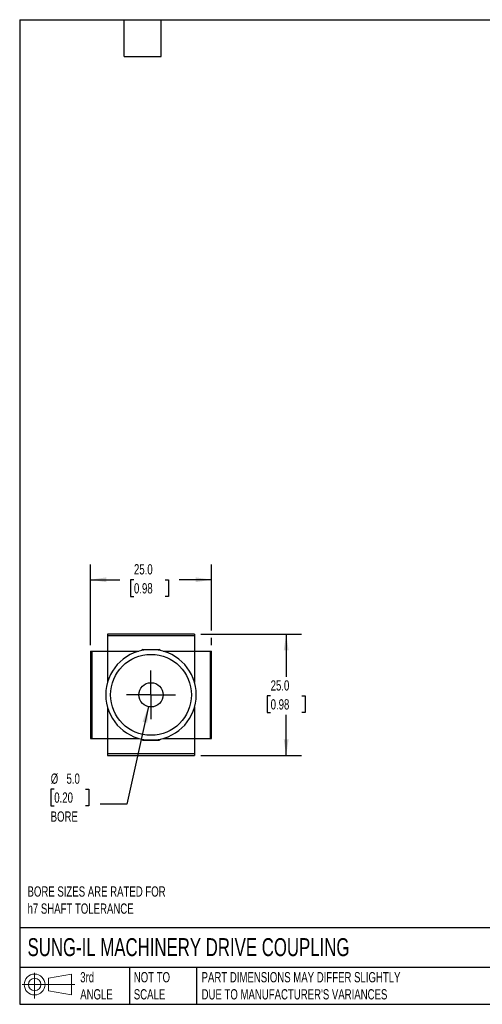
# Model space of a CAD drawing. Header units: millimetres. Extents: x 6 to 273, y 6 to 210.
# Tile 1 of 3: x 6 to 102, y 6 to 210. Entities that reach past the tile are written whole.
import ezdxf

# ---------------------------------------------------------------- set-up
doc = ezdxf.new("R2010")
doc.units = ezdxf.units.MM
doc.linetypes.add('SLD-Center', pattern=[19.05, 15.24, -1.27, 1.27, -1.27])
doc.linetypes.add('SLD-Solid', pattern=[0])
doc.layers.add('CENTER', color=40, linetype='SLD-Center')
doc.layers.add('SLD-DEFPOINTS', color=7, linetype='Continuous')
doc.layers.add('DIMENSIONS', color=140, linetype='SLD-Solid', lineweight=25)
doc.layers.add('TEXT', color=140, linetype='SLD-Solid', lineweight=25)
doc.styles.add('SLDTEXTSTYLE0', font='TXT', dxfattribs={"width": 0.7})
doc.dimstyles.new('SLDDIMSTYLE2', dxfattribs={"dimtxt": 2.158008, "dimasz": 3.302, "dimexe": 0, "dimexo": 0.0625, "dimgap": 0.539502, "dimtad": 0, "dimtih": 1, "dimtoh": 1, "dimdec": 1, "dimrnd": 1e-09, "dimzin": 4, "dimdsep": 46, "dimtxsty": 'SLDTEXTSTYLE0', "dimsah": 1, "dimcen": 0, "dimadec": 0, "dimazin": 1, "dimtfac": 1, "dimtdec": 1, "dimtofl": 0, "dimtmove": 0, "dimatfit": 3, "dimfxl": 0, "dimfrac": 2, "dimtolj": 1, "dimtzin": 12, "dimarcsym": 0})
doc.dimstyles.new('SLDDIMSTYLE4', dxfattribs={"dimtxt": 2.158008, "dimasz": 3.302, "dimexe": 0, "dimexo": 0.0625, "dimgap": 0.539502, "dimtad": 0, "dimtih": 1, "dimtoh": 1, "dimdec": 1, "dimrnd": 1e-09, "dimzin": 4, "dimdsep": 46, "dimtxsty": 'SLDTEXTSTYLE0', "dimsah": 1, "dimcen": 0.09, "dimadec": 0, "dimazin": 1, "dimtfac": 1, "dimtdec": 1, "dimtofl": 0, "dimtmove": 0, "dimatfit": 3, "dimfxl": 0, "dimfrac": 2, "dimtolj": 1, "dimtzin": 12, "dimarcsym": 0})

# ---------------------------------------------------------------- blocks, each defined once
blk = doc.blocks.new('Block11')
at = {"color": 7, "linetype": 'SLD-Solid', "lineweight": 18}
for p, q in [((2.59, 5.31), (2.59, 0)), ((5.48, 4.17), (10.18, 5.03)), ((5.48, 1.6), (5.48, 4.17)), ((10.18, 5.03), (10.18, 0.73)), ((0, 2.88), (10.87, 2.88)), ((5.48, 1.6), (10.18, 0.73))]:
    blk.add_line(p, q, dxfattribs=at)
for radius in [2.15, 1.29]:
    blk.add_circle((2.59, 2.88), radius, dxfattribs=at)
blk = doc.blocks.new('Block12')
at = {"layer": 'SLD-DEFPOINTS'}
blk.add_blockref('Block11', (0, 0), dxfattribs=at)
blk = doc.blocks.new('_D_9')
at = {"layer": 'DIMENSIONS'}
for p, q in [((43.73, 82.72), (64.55, 82.72)), ((61.38, 82.72), (61.38, 73.93)), ((58.17, 70.01), (57.44, 70.01)), ((57.44, 70.01), (57.44, 66.58)), ((64.58, 70.01), (65.31, 70.01)), ((65.31, 70.01), (65.31, 66.58)), ((57.44, 66.58), (58.17, 66.58)), ((61.38, 57.72), (61.38, 66.1)), ((65.31, 66.58), (64.58, 66.58)), ((43.73, 57.72), (64.55, 57.72))]:
    blk.add_line(p, q, dxfattribs=at)
for points in [[(61.38, 82.72), (60.87, 79.42), (61.88, 79.42)], [(61.38, 57.72), (61.88, 61.02), (60.87, 61.02)]]:
    blk.add_solid(points, dxfattribs=at)
at = {"layer": 'DIMENSIONS', "char_height": 2.117, "attachment_point": 1, "style": 'SLDTEXTSTYLE0'}
for s, insert in [('25.0', (58.17, 73.22)), ('0.98', (58.17, 69.31))]:
    blk.add_mtext(s, dxfattribs=dict(at, insert=insert))
blk = doc.blocks.new('_D_10')
at = {"layer": 'DIMENSIONS'}
for p, q in [((20.96, 80.49), (20.96, 97.14)), ((45.96, 83.48), (45.96, 97.14)), ((20.96, 93.97), (27.03, 93.97)), ((29.95, 93.97), (29.23, 93.97)), ((29.23, 93.97), (29.23, 90.54)), ((36.36, 93.97), (37.09, 93.97)), ((37.09, 93.97), (37.09, 90.54)), ((45.96, 93.97), (39.29, 93.97)), ((29.23, 90.54), (29.95, 90.54)), ((37.09, 90.54), (36.36, 90.54)), ((45.96, 80.49), (45.96, 81.96))]:
    blk.add_line(p, q, dxfattribs=at)
for points in [[(20.96, 93.97), (24.26, 93.46), (24.26, 94.47)], [(45.96, 93.97), (42.66, 94.47), (42.66, 93.46)]]:
    blk.add_solid(points, dxfattribs=at)
at = {"layer": 'DIMENSIONS', "char_height": 2.117, "attachment_point": 1, "style": 'SLDTEXTSTYLE0'}
for s, insert in [('25.0', (29.95, 97.18)), ('0.98', (29.95, 93.26))]:
    blk.add_mtext(s, dxfattribs=dict(at, insert=insert))
blk = doc.blocks.new('_D_11')
at = {"layer": 'DIMENSIONS'}
for p, q in [((32.92, 67.78), (28.5, 47.64)), ((13.49, 50.77), (12.77, 50.77)), ((12.77, 50.77), (12.77, 47.34)), ((19.91, 50.77), (20.63, 50.77)), ((20.63, 50.77), (20.63, 47.34)), ((12.77, 47.34), (13.49, 47.34)), ((20.63, 47.34), (19.91, 47.34)), ((28.5, 47.64), (22.94, 47.64))]:
    blk.add_line(p, q, dxfattribs=at)
blk.add_solid([(32.92, 67.78), (31.72, 64.66), (32.71, 64.44)], dxfattribs=at)
at = {"layer": 'DIMENSIONS', "char_height": 2.117, "attachment_point": 1, "style": 'SLDTEXTSTYLE0'}
for s, insert in [('%%c', (12.76, 53.98)), ('5.0', (16.02, 53.98)), ('0.20', (13.49, 50.07)), ('BORE', (12.75, 46.16))]:
    blk.add_mtext(s, dxfattribs=dict(at, insert=insert))
blk = doc.blocks.new('SW_CENTERMARKSYMBOL_3')
at = {"layer": 'CENTER', "color": 0}
for p, q in [((0, 2.54), (0, 5.04)), ((0, 0), (0, 2.54)), ((-2.54, 0), (-5.04, 0)), ((0, 0), (-2.54, 0)), ((0, 0), (0, -2.54)), ((0, 0), (2.54, 0)), ((2.54, 0), (5.04, 0)), ((0, -2.54), (0, -5.04))]:
    blk.add_line(p, q, dxfattribs=at)

msp = doc.modelspace()

# ---------------------------------------------------------------- linework, layer by layer
for p, q in [((42.46, 82.72), (24.46, 82.72)), ((24.46, 82.72), (24.46, 82.41)), ((42.46, 82.41), (24.46, 82.41)), ((24.46, 82.41), (24.46, 79.22)), ((42.46, 82.72), (42.46, 82.41)), ((42.46, 82.41), (42.46, 79.22)), ((31.85, 79.57), (31.48, 79.36)), ((31.85, 79.57), (34.4, 79.57)), ((34.4, 79.57), (35.07, 79.57)), ((35.43, 79.36), (35.07, 79.57)), ((20.96, 79.22), (20.96, 61.22)), ((20.96, 79.22), (21.27, 79.22)), ((21.27, 79.22), (21.27, 61.22)), ((21.27, 79.22), (24.46, 79.22)), ((24.46, 79.22), (30.92, 79.22)), ((24.46, 79.22), (24.46, 72.75)), ((35.99, 79.22), (42.46, 79.22)), ((42.46, 79.22), (45.65, 79.22)), ((42.46, 79.22), (42.46, 72.75)), ((45.65, 79.22), (45.65, 61.22)), ((45.65, 79.22), (45.96, 79.22)), ((45.96, 61.22), (45.96, 79.22)), ((24.46, 67.68), (24.46, 61.22)), ((42.46, 67.68), (42.46, 61.22)), ((20.96, 61.22), (21.27, 61.22)), ((21.27, 61.22), (24.46, 61.22)), ((24.46, 61.22), (30.92, 61.22)), ((24.46, 61.22), (24.46, 58.03)), ((31.48, 61.08), (31.85, 60.87)), ((35.07, 60.87), (35.43, 61.08)), ((35.99, 61.22), (42.46, 61.22)), ((42.46, 61.22), (45.65, 61.22)), ((42.46, 61.22), (42.46, 58.03)), ((45.65, 61.22), (45.96, 61.22)), ((31.85, 60.87), (34.4, 60.87)), ((34.4, 60.87), (35.07, 60.87)), ((42.46, 58.03), (24.46, 58.03)), ((24.46, 58.03), (24.46, 57.72)), ((24.46, 57.72), (42.46, 57.72)), ((42.46, 58.03), (42.46, 57.72))]:
    msp.add_line(p, q)
for radius in [8.35, 2.5]:
    msp.add_circle((33.46, 70.22), radius)
for start, end in [(96.3053, 263.6947), (276.3053, 83.6947)]:
    msp.add_arc((33.46, 70.22), 9.35, start, end)
for points in [[(34.49, 79.51), (34.34, 79.53), (34.17, 79.53), (33.82, 79.52), (33.64, 79.52), (33.28, 79.52), (33.1, 79.52), (32.75, 79.53), (32.58, 79.53), (32.43, 79.51)], [(32.43, 60.93), (32.58, 60.91), (32.74, 60.91), (33.1, 60.91), (33.28, 60.92), (33.64, 60.92), (33.82, 60.91), (34.17, 60.91), (34.34, 60.91), (34.49, 60.93)]]:
    msp.add_open_spline(points, degree=3, knots=[0, 0, 0, 0, 0.25, 0.25, 0.5, 0.5, 0.75, 0.75, 1, 1, 1, 1])
at = {"layer": 'TEXT'}
for p, q in [((6.35, 209.55), (273.05, 209.55)), ((6.35, 209.55), (6.35, 6.35)), ((27.94, 201.93), (27.94, 209.55)), ((35.56, 201.93), (35.56, 209.55)), ((27.94, 201.93), (35.56, 201.93)), ((273.05, 22.13), (6.35, 22.13)), ((273.05, 13.97), (6.35, 13.97)), ((29.04, 13.97), (29.04, 6.35)), ((42.84, 13.97), (42.84, 6.35)), ((6.35, 6.35), (273.05, 6.35))]:
    msp.add_line(p, q, dxfattribs=at)

# ---------------------------------------------------------------- block references
at = {"layer": 'CENTER'}
msp.add_blockref('SW_CENTERMARKSYMBOL_3', (33.46, 70.22), dxfattribs=at)
at = {"layer": 'SLD-DEFPOINTS'}
msp.add_blockref('Block12', (6.84, 7.55), dxfattribs=at)

# ---------------------------------------------------------------- texts
at = {"layer": 'TEXT', "attachment_point": 1, "style": 'SLDTEXTSTYLE0'}
for s, insert, char_height in [('BORE SIZES ARE RATED FOR^Jh7 SHAFT TOLERANCE', (7.97, 30.69), 2.1167), ('SUNG-IL MACHINERY DRIVE COUPLING', (7.97, 20), 3.7042), ('3rd^JANGLE', (18.85, 13), 2.117), ('NOT TO^JSCALE', (29.91, 13), 2.1167), ("PART DIMENSIONS MAY DIFFER SLIGHTLY ^JDUE TO MANUFACTURER'S VARIANCES", (43.91, 13), 2.1167)]:
    msp.add_mtext(s, dxfattribs=dict(at, insert=insert, char_height=char_height))

# ---------------------------------------------------------------- dimensions: what is measured, and where the dimension line sits
at = {"layer": 'DIMENSIONS'}
dim = msp.add_linear_dim(base=(20.96, 93.97), p1=(45.96, 79.22), p2=(20.96, 79.22), dimstyle='SLDDIMSTYLE4', dxfattribs=at)
dim.commit()
dim.dimension.update_dxf_attribs({"geometry": '_D_10', "text_midpoint": (33.16, 93.97), "dimtype": 160})
dim = msp.add_linear_dim(base=(61.38, 57.72), p1=(42.46, 82.72), p2=(42.46, 57.72), angle=90, dimstyle='SLDDIMSTYLE4', dxfattribs=at)
dim.commit()
dim.dimension.update_dxf_attribs({"geometry": '_D_9', "text_midpoint": (61.38, 70.01), "dimtype": 160})
dim = msp.add_diameter_dim_2p(p1=(33.99, 72.66), p2=(32.92, 67.78), text='<>\\PBORE', dimstyle='SLDDIMSTYLE2', dxfattribs=at)
dim.commit()
dim.dimension.update_dxf_attribs({"geometry": '_D_11', "text_midpoint": (16.7, 48.75), "dimtype": 163})

doc.saveas('drawing.dxf')
